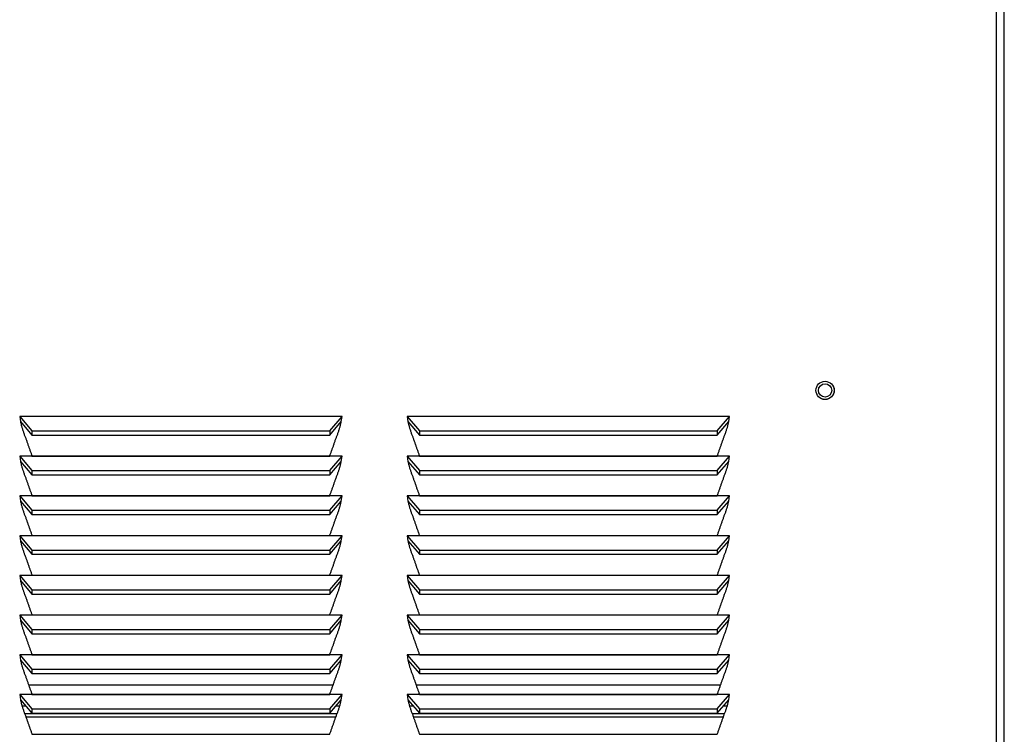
# Model space of a CAD drawing. Extents: x 2.4 to 100.8, y 1.9 to 63.9.
# Tile 5 of 9: x 9.2 to 19.4, y 12.6 to 19.9. Entities that reach past the tile are written whole.
import ezdxf

# ---------------------------------------------------------------- set-up
doc = ezdxf.new("R2010")
doc.units = 0
doc.layers.add('BODY', color=3, linetype='CONTINUOUS')

msp = doc.modelspace()

# ---------------------------------------------------------------- linework, layer by layer
at = {"layer": 'BODY', "linetype": 'CONTINUOUS'}
for p, q in [((19.365, 5.504), (19.365, 34.376)), ((19.286, 5.534), (19.286, 34.346)), ((9.201, 15.846), (9.328, 15.698)), ((12.529, 15.846), (9.201, 15.846)), ((9.201, 15.846), (9.209, 15.793)), ((9.209, 15.793), (9.328, 15.654)), ((12.402, 15.698), (12.529, 15.846)), ((12.402, 15.654), (12.521, 15.793)), ((12.521, 15.793), (12.529, 15.846)), ((13.201, 15.846), (13.209, 15.793)), ((13.201, 15.846), (13.328, 15.698)), ((16.529, 15.846), (13.201, 15.846)), ((13.209, 15.793), (13.328, 15.654)), ((16.402, 15.698), (16.529, 15.846)), ((16.402, 15.654), (16.521, 15.793)), ((16.521, 15.793), (16.529, 15.846)), ((9.328, 15.698), (12.402, 15.698)), ((9.328, 15.698), (9.328, 15.654)), ((9.328, 15.654), (12.402, 15.654)), ((12.402, 15.698), (12.402, 15.654)), ((13.328, 15.698), (16.402, 15.698)), ((13.328, 15.698), (13.328, 15.654)), ((13.328, 15.654), (16.402, 15.654)), ((16.402, 15.698), (16.402, 15.654)), ((9.201, 15.436), (9.209, 15.383)), ((9.201, 15.436), (9.328, 15.288)), ((12.529, 15.436), (9.201, 15.436)), ((9.209, 15.383), (9.328, 15.244)), ((9.328, 15.438), (12.402, 15.438)), ((12.402, 15.288), (12.529, 15.436)), ((12.402, 15.244), (12.521, 15.383)), ((12.521, 15.383), (12.529, 15.436)), ((13.201, 15.436), (13.209, 15.383)), ((13.201, 15.436), (13.328, 15.288)), ((16.529, 15.436), (13.201, 15.436)), ((13.209, 15.383), (13.328, 15.244)), ((13.328, 15.438), (16.402, 15.438)), ((16.402, 15.288), (16.529, 15.436)), ((16.402, 15.244), (16.521, 15.383)), ((16.521, 15.383), (16.529, 15.436)), ((9.328, 15.288), (9.328, 15.244)), ((9.328, 15.288), (12.402, 15.288)), ((12.402, 15.288), (12.402, 15.244)), ((13.328, 15.288), (16.402, 15.288)), ((13.328, 15.288), (13.328, 15.244)), ((16.402, 15.288), (16.402, 15.244)), ((9.328, 15.244), (12.402, 15.244)), ((13.328, 15.244), (16.402, 15.244)), ((9.201, 15.026), (9.209, 14.973)), ((9.201, 15.026), (9.328, 14.878)), ((12.529, 15.026), (9.201, 15.026)), ((9.209, 14.973), (9.328, 14.834)), ((9.328, 15.028), (12.402, 15.028)), ((12.402, 14.878), (12.529, 15.026)), ((12.402, 14.834), (12.521, 14.973)), ((12.521, 14.973), (12.529, 15.026)), ((13.201, 15.026), (13.328, 14.878)), ((16.529, 15.026), (13.201, 15.026)), ((13.201, 15.026), (13.209, 14.973)), ((13.209, 14.973), (13.328, 14.834)), ((13.328, 15.028), (16.402, 15.028)), ((16.402, 14.878), (16.529, 15.026)), ((16.402, 14.834), (16.521, 14.973)), ((16.521, 14.973), (16.529, 15.026)), ((9.328, 14.878), (9.328, 14.834)), ((9.328, 14.878), (12.402, 14.878)), ((12.402, 14.878), (12.402, 14.834)), ((13.328, 14.878), (16.402, 14.878)), ((13.328, 14.878), (13.328, 14.834)), ((16.402, 14.878), (16.402, 14.834)), ((9.328, 14.834), (12.402, 14.834)), ((13.328, 14.834), (16.402, 14.834)), ((9.201, 14.616), (9.209, 14.563)), ((9.201, 14.616), (9.328, 14.468)), ((12.529, 14.616), (9.201, 14.616)), ((9.209, 14.563), (9.328, 14.424)), ((9.328, 14.618), (12.402, 14.618)), ((12.402, 14.468), (12.529, 14.616)), ((12.402, 14.424), (12.521, 14.563)), ((12.521, 14.563), (12.529, 14.616)), ((13.201, 14.616), (13.328, 14.468)), ((16.529, 14.616), (13.201, 14.616)), ((13.201, 14.616), (13.209, 14.563)), ((13.209, 14.563), (13.328, 14.424)), ((13.328, 14.618), (16.402, 14.618)), ((16.402, 14.468), (16.529, 14.616)), ((16.402, 14.424), (16.521, 14.563)), ((16.521, 14.563), (16.529, 14.616)), ((9.328, 14.468), (12.402, 14.468)), ((9.328, 14.468), (9.328, 14.424)), ((12.402, 14.468), (12.402, 14.424)), ((13.328, 14.468), (16.402, 14.468)), ((13.328, 14.468), (13.328, 14.424)), ((16.402, 14.468), (16.402, 14.424)), ((9.328, 14.424), (12.402, 14.424)), ((13.328, 14.424), (16.402, 14.424)), ((9.201, 14.206), (9.328, 14.058)), ((12.529, 14.206), (9.201, 14.206)), ((9.201, 14.206), (9.209, 14.153)), ((9.209, 14.153), (9.328, 14.014)), ((9.328, 14.208), (12.402, 14.208)), ((12.402, 14.058), (12.529, 14.206)), ((12.402, 14.014), (12.521, 14.153)), ((12.521, 14.153), (12.529, 14.206)), ((13.201, 14.206), (13.328, 14.058)), ((16.529, 14.206), (13.201, 14.206)), ((13.201, 14.206), (13.209, 14.153)), ((13.209, 14.153), (13.328, 14.014)), ((13.328, 14.208), (16.402, 14.208)), ((16.402, 14.058), (16.529, 14.206)), ((16.402, 14.014), (16.521, 14.153)), ((16.521, 14.153), (16.529, 14.206)), ((9.328, 14.058), (12.402, 14.058)), ((9.328, 14.058), (9.328, 14.014)), ((12.402, 14.058), (12.402, 14.014)), ((13.328, 14.058), (16.402, 14.058)), ((13.328, 14.058), (13.328, 14.014)), ((16.402, 14.058), (16.402, 14.014)), ((9.328, 14.014), (12.402, 14.014)), ((13.328, 14.014), (16.402, 14.014)), ((9.201, 13.796), (9.328, 13.648)), ((12.529, 13.796), (9.201, 13.796)), ((9.201, 13.796), (9.209, 13.743)), ((9.209, 13.743), (9.328, 13.604)), ((9.328, 13.798), (12.402, 13.798)), ((12.402, 13.648), (12.529, 13.796)), ((12.402, 13.604), (12.521, 13.743)), ((12.521, 13.743), (12.529, 13.796)), ((13.201, 13.796), (13.328, 13.648)), ((16.529, 13.796), (13.201, 13.796)), ((13.201, 13.796), (13.209, 13.743)), ((13.209, 13.743), (13.328, 13.604)), ((13.328, 13.798), (16.402, 13.798)), ((16.402, 13.648), (16.529, 13.796)), ((16.402, 13.604), (16.521, 13.743)), ((16.521, 13.743), (16.529, 13.796)), ((9.328, 13.648), (12.402, 13.648)), ((9.328, 13.648), (9.328, 13.604)), ((12.402, 13.648), (12.402, 13.604)), ((13.328, 13.648), (16.402, 13.648)), ((13.328, 13.648), (13.328, 13.604)), ((16.402, 13.648), (16.402, 13.604)), ((9.328, 13.604), (12.402, 13.604)), ((13.328, 13.604), (16.402, 13.604)), ((9.201, 13.386), (9.209, 13.333)), ((9.201, 13.386), (9.328, 13.238)), ((12.529, 13.386), (9.201, 13.386)), ((9.209, 13.333), (9.328, 13.194)), ((9.328, 13.388), (12.402, 13.388)), ((12.402, 13.238), (12.529, 13.386)), ((12.402, 13.194), (12.521, 13.333)), ((12.521, 13.333), (12.529, 13.386)), ((13.201, 13.386), (13.209, 13.333)), ((13.201, 13.386), (13.328, 13.238)), ((16.529, 13.386), (13.201, 13.386)), ((13.209, 13.333), (13.328, 13.194)), ((13.328, 13.388), (16.402, 13.388)), ((16.402, 13.238), (16.529, 13.386)), ((16.402, 13.194), (16.521, 13.333)), ((16.521, 13.333), (16.529, 13.386)), ((9.328, 13.238), (9.328, 13.194)), ((9.328, 13.238), (12.402, 13.238)), ((12.402, 13.238), (12.402, 13.194)), ((13.328, 13.238), (13.328, 13.194)), ((13.328, 13.238), (16.402, 13.238)), ((16.402, 13.238), (16.402, 13.194)), ((9.328, 13.194), (12.402, 13.194)), ((13.328, 13.194), (16.402, 13.194)), ((12.437, 13.075), (9.294, 13.075)), ((16.437, 13.075), (13.294, 13.075)), ((9.201, 12.976), (9.209, 12.923)), ((9.201, 12.976), (9.328, 12.828)), ((12.529, 12.976), (9.201, 12.976)), ((9.209, 12.923), (9.328, 12.784)), ((9.328, 12.978), (12.402, 12.978)), ((12.402, 12.828), (12.529, 12.976)), ((12.402, 12.784), (12.521, 12.923)), ((12.521, 12.923), (12.529, 12.976)), ((13.201, 12.976), (13.209, 12.923)), ((13.201, 12.976), (13.328, 12.828)), ((16.529, 12.976), (13.201, 12.976)), ((13.209, 12.923), (13.328, 12.784)), ((13.328, 12.978), (16.402, 12.978)), ((16.402, 12.828), (16.529, 12.976)), ((16.402, 12.784), (16.521, 12.923)), ((16.521, 12.923), (16.529, 12.976)), ((9.267, 12.856), (9.226, 12.856)), ((9.328, 12.828), (9.328, 12.784)), ((9.328, 12.828), (12.402, 12.828)), ((12.402, 12.828), (12.402, 12.784)), ((12.504, 12.856), (12.464, 12.856)), ((13.267, 12.856), (13.226, 12.856)), ((13.328, 12.828), (13.328, 12.784)), ((13.328, 12.828), (16.402, 12.828)), ((16.402, 12.828), (16.402, 12.784)), ((16.504, 12.856), (16.464, 12.856)), ((12.477, 12.777), (9.254, 12.777)), ((12.465, 12.744), (9.266, 12.744)), ((9.328, 12.784), (12.402, 12.784)), ((16.477, 12.777), (13.254, 12.777)), ((16.465, 12.744), (13.266, 12.744)), ((13.328, 12.784), (16.402, 12.784)), ((9.328, 12.568), (12.402, 12.568)), ((13.328, 12.568), (16.402, 12.568))]:
    msp.add_line(p, q, dxfattribs=at)
for points in [[(9.209, 15.793), (9.211, 15.785), (9.213, 15.777), (9.215, 15.77), (9.216, 15.762), (9.218, 15.755), (9.22, 15.747), (9.222, 15.739), (9.224, 15.732), (9.226, 15.724), (9.229, 15.717), (9.231, 15.71), (9.234, 15.702), (9.236, 15.695), (9.239, 15.687), (9.241, 15.68), (9.244, 15.673), (9.247, 15.665), (9.249, 15.658), (9.252, 15.651), (9.255, 15.644), (9.258, 15.636), (9.26, 15.629), (9.263, 15.622), (9.266, 15.614), (9.268, 15.607), (9.271, 15.6), (9.274, 15.592), (9.276, 15.585), (9.279, 15.578), (9.281, 15.57), (9.284, 15.563), (9.286, 15.555), (9.289, 15.548), (9.292, 15.541), (9.294, 15.533), (9.297, 15.526), (9.299, 15.519), (9.302, 15.511), (9.305, 15.504), (9.307, 15.497), (9.31, 15.489), (9.312, 15.482), (9.315, 15.475), (9.318, 15.467), (9.32, 15.46), (9.323, 15.453), (9.326, 15.445), (9.328, 15.438)], [(12.402, 15.438), (12.404, 15.445), (12.407, 15.453), (12.41, 15.46), (12.412, 15.467), (12.415, 15.475), (12.418, 15.482), (12.42, 15.489), (12.423, 15.497), (12.426, 15.504), (12.428, 15.511), (12.431, 15.519), (12.433, 15.526), (12.436, 15.533), (12.439, 15.541), (12.441, 15.548), (12.444, 15.555), (12.446, 15.563), (12.449, 15.57), (12.451, 15.578), (12.454, 15.585), (12.457, 15.592), (12.459, 15.6), (12.462, 15.607), (12.465, 15.614), (12.467, 15.622), (12.47, 15.629), (12.473, 15.636), (12.475, 15.644), (12.478, 15.651), (12.481, 15.658), (12.484, 15.665), (12.486, 15.673), (12.489, 15.68), (12.492, 15.687), (12.494, 15.695), (12.497, 15.702), (12.499, 15.71), (12.501, 15.717), (12.504, 15.724), (12.506, 15.732), (12.508, 15.739), (12.51, 15.747), (12.512, 15.755), (12.514, 15.762), (12.516, 15.77), (12.517, 15.777), (12.519, 15.785), (12.521, 15.793)], [(13.209, 15.793), (13.211, 15.785), (13.213, 15.777), (13.215, 15.77), (13.216, 15.762), (13.218, 15.755), (13.22, 15.747), (13.222, 15.739), (13.224, 15.732), (13.226, 15.724), (13.229, 15.717), (13.231, 15.71), (13.234, 15.702), (13.236, 15.695), (13.239, 15.687), (13.241, 15.68), (13.244, 15.673), (13.247, 15.665), (13.249, 15.658), (13.252, 15.651), (13.255, 15.644), (13.258, 15.636), (13.26, 15.629), (13.263, 15.622), (13.266, 15.614), (13.268, 15.607), (13.271, 15.6), (13.274, 15.592), (13.276, 15.585), (13.279, 15.578), (13.281, 15.57), (13.284, 15.563), (13.286, 15.555), (13.289, 15.548), (13.292, 15.541), (13.294, 15.533), (13.297, 15.526), (13.299, 15.519), (13.302, 15.511), (13.305, 15.504), (13.307, 15.497), (13.31, 15.489), (13.312, 15.482), (13.315, 15.475), (13.318, 15.467), (13.32, 15.46), (13.323, 15.453), (13.326, 15.445), (13.328, 15.438)], [(16.402, 15.438), (16.404, 15.445), (16.407, 15.453), (16.41, 15.46), (16.412, 15.467), (16.415, 15.475), (16.418, 15.482), (16.42, 15.489), (16.423, 15.497), (16.426, 15.504), (16.428, 15.511), (16.431, 15.519), (16.433, 15.526), (16.436, 15.533), (16.439, 15.541), (16.441, 15.548), (16.444, 15.555), (16.446, 15.563), (16.449, 15.57), (16.451, 15.578), (16.454, 15.585), (16.457, 15.592), (16.459, 15.6), (16.462, 15.607), (16.465, 15.614), (16.467, 15.622), (16.47, 15.629), (16.473, 15.636), (16.475, 15.644), (16.478, 15.651), (16.481, 15.658), (16.484, 15.665), (16.486, 15.673), (16.489, 15.68), (16.492, 15.687), (16.494, 15.695), (16.497, 15.702), (16.499, 15.71), (16.501, 15.717), (16.504, 15.724), (16.506, 15.732), (16.508, 15.739), (16.51, 15.747), (16.512, 15.755), (16.514, 15.762), (16.516, 15.77), (16.517, 15.777), (16.519, 15.785), (16.521, 15.793)], [(9.209, 15.383), (9.211, 15.375), (9.213, 15.367), (9.215, 15.36), (9.216, 15.352), (9.218, 15.345), (9.22, 15.337), (9.222, 15.329), (9.224, 15.322), (9.226, 15.314), (9.229, 15.307), (9.231, 15.3), (9.234, 15.292), (9.236, 15.285), (9.239, 15.277), (9.241, 15.27), (9.244, 15.263), (9.247, 15.255), (9.249, 15.248), (9.252, 15.241), (9.255, 15.234), (9.258, 15.226), (9.26, 15.219), (9.263, 15.212), (9.266, 15.204), (9.268, 15.197), (9.271, 15.19), (9.274, 15.182), (9.276, 15.175), (9.279, 15.168), (9.281, 15.16), (9.284, 15.153), (9.286, 15.145), (9.289, 15.138), (9.292, 15.131), (9.294, 15.123), (9.297, 15.116), (9.299, 15.109), (9.302, 15.101), (9.305, 15.094), (9.307, 15.087), (9.31, 15.079), (9.312, 15.072), (9.315, 15.065), (9.318, 15.057), (9.32, 15.05), (9.323, 15.043), (9.326, 15.035), (9.328, 15.028)], [(12.402, 15.028), (12.404, 15.035), (12.407, 15.043), (12.41, 15.05), (12.412, 15.057), (12.415, 15.065), (12.418, 15.072), (12.42, 15.079), (12.423, 15.087), (12.426, 15.094), (12.428, 15.101), (12.431, 15.109), (12.433, 15.116), (12.436, 15.123), (12.439, 15.131), (12.441, 15.138), (12.444, 15.145), (12.446, 15.153), (12.449, 15.16), (12.451, 15.168), (12.454, 15.175), (12.457, 15.182), (12.459, 15.19), (12.462, 15.197), (12.465, 15.204), (12.467, 15.212), (12.47, 15.219), (12.473, 15.226), (12.475, 15.234), (12.478, 15.241), (12.481, 15.248), (12.484, 15.255), (12.486, 15.263), (12.489, 15.27), (12.492, 15.277), (12.494, 15.285), (12.497, 15.292), (12.499, 15.3), (12.501, 15.307), (12.504, 15.314), (12.506, 15.322), (12.508, 15.329), (12.51, 15.337), (12.512, 15.345), (12.514, 15.352), (12.516, 15.36), (12.517, 15.367), (12.519, 15.375), (12.521, 15.383)], [(13.209, 15.383), (13.211, 15.375), (13.213, 15.367), (13.215, 15.36), (13.216, 15.352), (13.218, 15.345), (13.22, 15.337), (13.222, 15.329), (13.224, 15.322), (13.226, 15.314), (13.229, 15.307), (13.231, 15.3), (13.234, 15.292), (13.236, 15.285), (13.239, 15.277), (13.241, 15.27), (13.244, 15.263), (13.247, 15.255), (13.249, 15.248), (13.252, 15.241), (13.255, 15.234), (13.258, 15.226), (13.26, 15.219), (13.263, 15.212), (13.266, 15.204), (13.268, 15.197), (13.271, 15.19), (13.274, 15.182), (13.276, 15.175), (13.279, 15.168), (13.281, 15.16), (13.284, 15.153), (13.286, 15.145), (13.289, 15.138), (13.292, 15.131), (13.294, 15.123), (13.297, 15.116), (13.299, 15.109), (13.302, 15.101), (13.305, 15.094), (13.307, 15.087), (13.31, 15.079), (13.312, 15.072), (13.315, 15.065), (13.318, 15.057), (13.32, 15.05), (13.323, 15.043), (13.326, 15.035), (13.328, 15.028)], [(16.402, 15.028), (16.404, 15.035), (16.407, 15.043), (16.41, 15.05), (16.412, 15.057), (16.415, 15.065), (16.418, 15.072), (16.42, 15.079), (16.423, 15.087), (16.426, 15.094), (16.428, 15.101), (16.431, 15.109), (16.433, 15.116), (16.436, 15.123), (16.439, 15.131), (16.441, 15.138), (16.444, 15.145), (16.446, 15.153), (16.449, 15.16), (16.451, 15.168), (16.454, 15.175), (16.457, 15.182), (16.459, 15.19), (16.462, 15.197), (16.465, 15.204), (16.467, 15.212), (16.47, 15.219), (16.473, 15.226), (16.475, 15.234), (16.478, 15.241), (16.481, 15.248), (16.484, 15.255), (16.486, 15.263), (16.489, 15.27), (16.492, 15.277), (16.494, 15.285), (16.497, 15.292), (16.499, 15.3), (16.501, 15.307), (16.504, 15.314), (16.506, 15.322), (16.508, 15.329), (16.51, 15.337), (16.512, 15.345), (16.514, 15.352), (16.516, 15.36), (16.517, 15.367), (16.519, 15.375), (16.521, 15.383)], [(9.209, 14.973), (9.211, 14.965), (9.213, 14.957), (9.215, 14.95), (9.216, 14.942), (9.218, 14.935), (9.22, 14.927), (9.222, 14.919), (9.224, 14.912), (9.226, 14.904), (9.229, 14.897), (9.231, 14.89), (9.234, 14.882), (9.236, 14.875), (9.239, 14.867), (9.241, 14.86), (9.244, 14.853), (9.247, 14.845), (9.249, 14.838), (9.252, 14.831), (9.255, 14.824), (9.258, 14.816), (9.26, 14.809), (9.263, 14.802), (9.266, 14.794), (9.268, 14.787), (9.271, 14.78), (9.274, 14.772), (9.276, 14.765), (9.279, 14.758), (9.281, 14.75), (9.284, 14.743), (9.286, 14.735), (9.289, 14.728), (9.292, 14.721), (9.294, 14.713), (9.297, 14.706), (9.299, 14.699), (9.302, 14.691), (9.305, 14.684), (9.307, 14.677), (9.31, 14.669), (9.312, 14.662), (9.315, 14.655), (9.318, 14.647), (9.32, 14.64), (9.323, 14.633), (9.326, 14.625), (9.328, 14.618)], [(12.402, 14.618), (12.404, 14.625), (12.407, 14.633), (12.41, 14.64), (12.412, 14.647), (12.415, 14.655), (12.418, 14.662), (12.42, 14.669), (12.423, 14.677), (12.426, 14.684), (12.428, 14.691), (12.431, 14.699), (12.433, 14.706), (12.436, 14.713), (12.439, 14.721), (12.441, 14.728), (12.444, 14.735), (12.446, 14.743), (12.449, 14.75), (12.451, 14.758), (12.454, 14.765), (12.457, 14.772), (12.459, 14.78), (12.462, 14.787), (12.465, 14.794), (12.467, 14.802), (12.47, 14.809), (12.473, 14.816), (12.475, 14.824), (12.478, 14.831), (12.481, 14.838), (12.484, 14.845), (12.486, 14.853), (12.489, 14.86), (12.492, 14.867), (12.494, 14.875), (12.497, 14.882), (12.499, 14.89), (12.501, 14.897), (12.504, 14.904), (12.506, 14.912), (12.508, 14.919), (12.51, 14.927), (12.512, 14.935), (12.514, 14.942), (12.516, 14.95), (12.517, 14.957), (12.519, 14.965), (12.521, 14.973)], [(13.209, 14.973), (13.211, 14.965), (13.213, 14.957), (13.215, 14.95), (13.216, 14.942), (13.218, 14.935), (13.22, 14.927), (13.222, 14.919), (13.224, 14.912), (13.226, 14.904), (13.229, 14.897), (13.231, 14.89), (13.234, 14.882), (13.236, 14.875), (13.239, 14.867), (13.241, 14.86), (13.244, 14.853), (13.247, 14.845), (13.249, 14.838), (13.252, 14.831), (13.255, 14.824), (13.258, 14.816), (13.26, 14.809), (13.263, 14.802), (13.266, 14.794), (13.268, 14.787), (13.271, 14.78), (13.274, 14.772), (13.276, 14.765), (13.279, 14.758), (13.281, 14.75), (13.284, 14.743), (13.286, 14.735), (13.289, 14.728), (13.292, 14.721), (13.294, 14.713), (13.297, 14.706), (13.299, 14.699), (13.302, 14.691), (13.305, 14.684), (13.307, 14.677), (13.31, 14.669), (13.312, 14.662), (13.315, 14.655), (13.318, 14.647), (13.32, 14.64), (13.323, 14.633), (13.326, 14.625), (13.328, 14.618)], [(16.402, 14.618), (16.404, 14.625), (16.407, 14.633), (16.41, 14.64), (16.412, 14.647), (16.415, 14.655), (16.418, 14.662), (16.42, 14.669), (16.423, 14.677), (16.426, 14.684), (16.428, 14.691), (16.431, 14.699), (16.433, 14.706), (16.436, 14.713), (16.439, 14.721), (16.441, 14.728), (16.444, 14.735), (16.446, 14.743), (16.449, 14.75), (16.451, 14.758), (16.454, 14.765), (16.457, 14.772), (16.459, 14.78), (16.462, 14.787), (16.465, 14.794), (16.467, 14.802), (16.47, 14.809), (16.473, 14.816), (16.475, 14.824), (16.478, 14.831), (16.481, 14.838), (16.484, 14.845), (16.486, 14.853), (16.489, 14.86), (16.492, 14.867), (16.494, 14.875), (16.497, 14.882), (16.499, 14.89), (16.501, 14.897), (16.504, 14.904), (16.506, 14.912), (16.508, 14.919), (16.51, 14.927), (16.512, 14.935), (16.514, 14.942), (16.516, 14.95), (16.517, 14.957), (16.519, 14.965), (16.521, 14.973)], [(9.209, 14.563), (9.211, 14.555), (9.213, 14.547), (9.215, 14.54), (9.216, 14.532), (9.218, 14.525), (9.22, 14.517), (9.222, 14.509), (9.224, 14.502), (9.226, 14.494), (9.229, 14.487), (9.231, 14.48), (9.234, 14.472), (9.236, 14.465), (9.239, 14.457), (9.241, 14.45), (9.244, 14.443), (9.247, 14.435), (9.249, 14.428), (9.252, 14.421), (9.255, 14.414), (9.258, 14.406), (9.26, 14.399), (9.263, 14.392), (9.266, 14.384), (9.268, 14.377), (9.271, 14.37), (9.274, 14.362), (9.276, 14.355), (9.279, 14.348), (9.281, 14.34), (9.284, 14.333), (9.286, 14.325), (9.289, 14.318), (9.292, 14.311), (9.294, 14.303), (9.297, 14.296), (9.299, 14.289), (9.302, 14.281), (9.305, 14.274), (9.307, 14.267), (9.31, 14.259), (9.312, 14.252), (9.315, 14.245), (9.318, 14.237), (9.32, 14.23), (9.323, 14.223), (9.326, 14.215), (9.328, 14.208)], [(12.402, 14.208), (12.404, 14.215), (12.407, 14.223), (12.41, 14.23), (12.412, 14.237), (12.415, 14.245), (12.418, 14.252), (12.42, 14.259), (12.423, 14.267), (12.426, 14.274), (12.428, 14.281), (12.431, 14.289), (12.433, 14.296), (12.436, 14.303), (12.439, 14.311), (12.441, 14.318), (12.444, 14.325), (12.446, 14.333), (12.449, 14.34), (12.451, 14.348), (12.454, 14.355), (12.457, 14.362), (12.459, 14.37), (12.462, 14.377), (12.465, 14.384), (12.467, 14.392), (12.47, 14.399), (12.473, 14.406), (12.475, 14.414), (12.478, 14.421), (12.481, 14.428), (12.484, 14.435), (12.486, 14.443), (12.489, 14.45), (12.492, 14.457), (12.494, 14.465), (12.497, 14.472), (12.499, 14.48), (12.501, 14.487), (12.504, 14.494), (12.506, 14.502), (12.508, 14.509), (12.51, 14.517), (12.512, 14.525), (12.514, 14.532), (12.516, 14.54), (12.517, 14.547), (12.519, 14.555), (12.521, 14.563)], [(13.209, 14.563), (13.211, 14.555), (13.213, 14.547), (13.215, 14.54), (13.216, 14.532), (13.218, 14.525), (13.22, 14.517), (13.222, 14.509), (13.224, 14.502), (13.226, 14.494), (13.229, 14.487), (13.231, 14.48), (13.234, 14.472), (13.236, 14.465), (13.239, 14.457), (13.241, 14.45), (13.244, 14.443), (13.247, 14.435), (13.249, 14.428), (13.252, 14.421), (13.255, 14.414), (13.258, 14.406), (13.26, 14.399), (13.263, 14.392), (13.266, 14.384), (13.268, 14.377), (13.271, 14.37), (13.274, 14.362), (13.276, 14.355), (13.279, 14.348), (13.281, 14.34), (13.284, 14.333), (13.286, 14.325), (13.289, 14.318), (13.292, 14.311), (13.294, 14.303), (13.297, 14.296), (13.299, 14.289), (13.302, 14.281), (13.305, 14.274), (13.307, 14.267), (13.31, 14.259), (13.312, 14.252), (13.315, 14.245), (13.318, 14.237), (13.32, 14.23), (13.323, 14.223), (13.326, 14.215), (13.328, 14.208)], [(16.402, 14.208), (16.404, 14.215), (16.407, 14.223), (16.41, 14.23), (16.412, 14.237), (16.415, 14.245), (16.418, 14.252), (16.42, 14.259), (16.423, 14.267), (16.426, 14.274), (16.428, 14.281), (16.431, 14.289), (16.433, 14.296), (16.436, 14.303), (16.439, 14.311), (16.441, 14.318), (16.444, 14.325), (16.446, 14.333), (16.449, 14.34), (16.451, 14.348), (16.454, 14.355), (16.457, 14.362), (16.459, 14.37), (16.462, 14.377), (16.465, 14.384), (16.467, 14.392), (16.47, 14.399), (16.473, 14.406), (16.475, 14.414), (16.478, 14.421), (16.481, 14.428), (16.484, 14.435), (16.486, 14.443), (16.489, 14.45), (16.492, 14.457), (16.494, 14.465), (16.497, 14.472), (16.499, 14.48), (16.501, 14.487), (16.504, 14.494), (16.506, 14.502), (16.508, 14.509), (16.51, 14.517), (16.512, 14.525), (16.514, 14.532), (16.516, 14.54), (16.517, 14.547), (16.519, 14.555), (16.521, 14.563)], [(9.209, 14.153), (9.211, 14.145), (9.213, 14.137), (9.215, 14.13), (9.216, 14.122), (9.218, 14.115), (9.22, 14.107), (9.222, 14.099), (9.224, 14.092), (9.226, 14.084), (9.229, 14.077), (9.231, 14.07), (9.234, 14.062), (9.236, 14.055), (9.239, 14.047), (9.241, 14.04), (9.244, 14.033), (9.247, 14.025), (9.249, 14.018), (9.252, 14.011), (9.255, 14.004), (9.258, 13.996), (9.26, 13.989), (9.263, 13.982), (9.266, 13.974), (9.268, 13.967), (9.271, 13.96), (9.274, 13.952), (9.276, 13.945), (9.279, 13.938), (9.281, 13.93), (9.284, 13.923), (9.286, 13.915), (9.289, 13.908), (9.292, 13.901), (9.294, 13.893), (9.297, 13.886), (9.299, 13.879), (9.302, 13.871), (9.305, 13.864), (9.307, 13.857), (9.31, 13.849), (9.312, 13.842), (9.315, 13.835), (9.318, 13.827), (9.32, 13.82), (9.323, 13.813), (9.326, 13.805), (9.328, 13.798)], [(12.402, 13.798), (12.404, 13.805), (12.407, 13.813), (12.41, 13.82), (12.412, 13.827), (12.415, 13.835), (12.418, 13.842), (12.42, 13.849), (12.423, 13.857), (12.426, 13.864), (12.428, 13.871), (12.431, 13.879), (12.433, 13.886), (12.436, 13.893), (12.439, 13.901), (12.441, 13.908), (12.444, 13.915), (12.446, 13.923), (12.449, 13.93), (12.451, 13.938), (12.454, 13.945), (12.457, 13.952), (12.459, 13.96), (12.462, 13.967), (12.465, 13.974), (12.467, 13.982), (12.47, 13.989), (12.473, 13.996), (12.475, 14.004), (12.478, 14.011), (12.481, 14.018), (12.484, 14.025), (12.486, 14.033), (12.489, 14.04), (12.492, 14.047), (12.494, 14.055), (12.497, 14.062), (12.499, 14.07), (12.501, 14.077), (12.504, 14.084), (12.506, 14.092), (12.508, 14.099), (12.51, 14.107), (12.512, 14.115), (12.514, 14.122), (12.516, 14.13), (12.517, 14.137), (12.519, 14.145), (12.521, 14.153)], [(13.209, 14.153), (13.211, 14.145), (13.213, 14.137), (13.215, 14.13), (13.216, 14.122), (13.218, 14.115), (13.22, 14.107), (13.222, 14.099), (13.224, 14.092), (13.226, 14.084), (13.229, 14.077), (13.231, 14.07), (13.234, 14.062), (13.236, 14.055), (13.239, 14.047), (13.241, 14.04), (13.244, 14.033), (13.247, 14.025), (13.249, 14.018), (13.252, 14.011), (13.255, 14.004), (13.258, 13.996), (13.26, 13.989), (13.263, 13.982), (13.266, 13.974), (13.268, 13.967), (13.271, 13.96), (13.274, 13.952), (13.276, 13.945), (13.279, 13.938), (13.281, 13.93), (13.284, 13.923), (13.286, 13.915), (13.289, 13.908), (13.292, 13.901), (13.294, 13.893), (13.297, 13.886), (13.299, 13.879), (13.302, 13.871), (13.305, 13.864), (13.307, 13.857), (13.31, 13.849), (13.312, 13.842), (13.315, 13.835), (13.318, 13.827), (13.32, 13.82), (13.323, 13.813), (13.326, 13.805), (13.328, 13.798)], [(16.402, 13.798), (16.404, 13.805), (16.407, 13.813), (16.41, 13.82), (16.412, 13.827), (16.415, 13.835), (16.418, 13.842), (16.42, 13.849), (16.423, 13.857), (16.426, 13.864), (16.428, 13.871), (16.431, 13.879), (16.433, 13.886), (16.436, 13.893), (16.439, 13.901), (16.441, 13.908), (16.444, 13.915), (16.446, 13.923), (16.449, 13.93), (16.451, 13.938), (16.454, 13.945), (16.457, 13.952), (16.459, 13.96), (16.462, 13.967), (16.465, 13.974), (16.467, 13.982), (16.47, 13.989), (16.473, 13.996), (16.475, 14.004), (16.478, 14.011), (16.481, 14.018), (16.484, 14.025), (16.486, 14.033), (16.489, 14.04), (16.492, 14.047), (16.494, 14.055), (16.497, 14.062), (16.499, 14.07), (16.501, 14.077), (16.504, 14.084), (16.506, 14.092), (16.508, 14.099), (16.51, 14.107), (16.512, 14.115), (16.514, 14.122), (16.516, 14.13), (16.517, 14.137), (16.519, 14.145), (16.521, 14.153)], [(9.209, 13.743), (9.211, 13.735), (9.213, 13.727), (9.215, 13.72), (9.216, 13.712), (9.218, 13.705), (9.22, 13.697), (9.222, 13.689), (9.224, 13.682), (9.226, 13.674), (9.229, 13.667), (9.231, 13.66), (9.234, 13.652), (9.236, 13.645), (9.239, 13.637), (9.241, 13.63), (9.244, 13.623), (9.247, 13.615), (9.249, 13.608), (9.252, 13.601), (9.255, 13.594), (9.258, 13.586), (9.26, 13.579), (9.263, 13.572), (9.266, 13.564), (9.268, 13.557), (9.271, 13.55), (9.274, 13.542), (9.276, 13.535), (9.279, 13.528), (9.281, 13.52), (9.284, 13.513), (9.286, 13.505), (9.289, 13.498), (9.292, 13.491), (9.294, 13.483), (9.297, 13.476), (9.299, 13.469), (9.302, 13.461), (9.305, 13.454), (9.307, 13.447), (9.31, 13.439), (9.312, 13.432), (9.315, 13.425), (9.318, 13.417), (9.32, 13.41), (9.323, 13.403), (9.326, 13.395), (9.328, 13.388)], [(12.402, 13.388), (12.404, 13.395), (12.407, 13.403), (12.41, 13.41), (12.412, 13.417), (12.415, 13.425), (12.418, 13.432), (12.42, 13.439), (12.423, 13.447), (12.426, 13.454), (12.428, 13.461), (12.431, 13.469), (12.433, 13.476), (12.436, 13.483), (12.439, 13.491), (12.441, 13.498), (12.444, 13.505), (12.446, 13.513), (12.449, 13.52), (12.451, 13.528), (12.454, 13.535), (12.457, 13.542), (12.459, 13.55), (12.462, 13.557), (12.465, 13.564), (12.467, 13.572), (12.47, 13.579), (12.473, 13.586), (12.475, 13.594), (12.478, 13.601), (12.481, 13.608), (12.484, 13.615), (12.486, 13.623), (12.489, 13.63), (12.492, 13.637), (12.494, 13.645), (12.497, 13.652), (12.499, 13.66), (12.501, 13.667), (12.504, 13.674), (12.506, 13.682), (12.508, 13.689), (12.51, 13.697), (12.512, 13.705), (12.514, 13.712), (12.516, 13.72), (12.517, 13.727), (12.519, 13.735), (12.521, 13.743)], [(13.209, 13.743), (13.211, 13.735), (13.213, 13.727), (13.215, 13.72), (13.216, 13.712), (13.218, 13.705), (13.22, 13.697), (13.222, 13.689), (13.224, 13.682), (13.226, 13.674), (13.229, 13.667), (13.231, 13.66), (13.234, 13.652), (13.236, 13.645), (13.239, 13.637), (13.241, 13.63), (13.244, 13.623), (13.247, 13.615), (13.249, 13.608), (13.252, 13.601), (13.255, 13.594), (13.258, 13.586), (13.26, 13.579), (13.263, 13.572), (13.266, 13.564), (13.268, 13.557), (13.271, 13.55), (13.274, 13.542), (13.276, 13.535), (13.279, 13.528), (13.281, 13.52), (13.284, 13.513), (13.286, 13.505), (13.289, 13.498), (13.292, 13.491), (13.294, 13.483), (13.297, 13.476), (13.299, 13.469), (13.302, 13.461), (13.305, 13.454), (13.307, 13.447), (13.31, 13.439), (13.312, 13.432), (13.315, 13.425), (13.318, 13.417), (13.32, 13.41), (13.323, 13.403), (13.326, 13.395), (13.328, 13.388)], [(16.402, 13.388), (16.404, 13.395), (16.407, 13.403), (16.41, 13.41), (16.412, 13.417), (16.415, 13.425), (16.418, 13.432), (16.42, 13.439), (16.423, 13.447), (16.426, 13.454), (16.428, 13.461), (16.431, 13.469), (16.433, 13.476), (16.436, 13.483), (16.439, 13.491), (16.441, 13.498), (16.444, 13.505), (16.446, 13.513), (16.449, 13.52), (16.451, 13.528), (16.454, 13.535), (16.457, 13.542), (16.459, 13.55), (16.462, 13.557), (16.465, 13.564), (16.467, 13.572), (16.47, 13.579), (16.473, 13.586), (16.475, 13.594), (16.478, 13.601), (16.481, 13.608), (16.484, 13.615), (16.486, 13.623), (16.489, 13.63), (16.492, 13.637), (16.494, 13.645), (16.497, 13.652), (16.499, 13.66), (16.501, 13.667), (16.504, 13.674), (16.506, 13.682), (16.508, 13.689), (16.51, 13.697), (16.512, 13.705), (16.514, 13.712), (16.516, 13.72), (16.517, 13.727), (16.519, 13.735), (16.521, 13.743)], [(9.209, 13.333), (9.211, 13.325), (9.213, 13.317), (9.215, 13.31), (9.216, 13.302), (9.218, 13.295), (9.22, 13.287), (9.222, 13.279), (9.224, 13.272), (9.226, 13.264), (9.229, 13.257), (9.231, 13.25), (9.234, 13.242), (9.236, 13.235), (9.239, 13.227), (9.241, 13.22), (9.244, 13.213), (9.247, 13.205), (9.249, 13.198), (9.252, 13.191), (9.255, 13.184), (9.258, 13.176), (9.26, 13.169), (9.263, 13.162), (9.266, 13.154), (9.268, 13.147), (9.271, 13.14), (9.274, 13.132), (9.276, 13.125), (9.279, 13.118), (9.281, 13.11), (9.284, 13.103), (9.286, 13.095), (9.289, 13.088), (9.292, 13.081), (9.294, 13.073), (9.297, 13.066), (9.299, 13.059), (9.302, 13.051), (9.305, 13.044), (9.307, 13.037), (9.31, 13.029), (9.312, 13.022), (9.315, 13.015), (9.318, 13.007), (9.32, 13), (9.323, 12.993), (9.326, 12.985), (9.328, 12.978)], [(12.402, 12.978), (12.404, 12.985), (12.407, 12.993), (12.41, 13), (12.412, 13.007), (12.415, 13.015), (12.418, 13.022), (12.42, 13.029), (12.423, 13.037), (12.426, 13.044), (12.428, 13.051), (12.431, 13.059), (12.433, 13.066), (12.436, 13.073), (12.439, 13.081), (12.441, 13.088), (12.444, 13.095), (12.446, 13.103), (12.449, 13.11), (12.451, 13.118), (12.454, 13.125), (12.457, 13.132), (12.459, 13.14), (12.462, 13.147), (12.465, 13.154), (12.467, 13.162), (12.47, 13.169), (12.473, 13.176), (12.475, 13.184), (12.478, 13.191), (12.481, 13.198), (12.484, 13.205), (12.486, 13.213), (12.489, 13.22), (12.492, 13.227), (12.494, 13.235), (12.497, 13.242), (12.499, 13.25), (12.501, 13.257), (12.504, 13.264), (12.506, 13.272), (12.508, 13.279), (12.51, 13.287), (12.512, 13.295), (12.514, 13.302), (12.516, 13.31), (12.517, 13.317), (12.519, 13.325), (12.521, 13.333)], [(13.209, 13.333), (13.211, 13.325), (13.213, 13.317), (13.215, 13.31), (13.216, 13.302), (13.218, 13.295), (13.22, 13.287), (13.222, 13.279), (13.224, 13.272), (13.226, 13.264), (13.229, 13.257), (13.231, 13.25), (13.234, 13.242), (13.236, 13.235), (13.239, 13.227), (13.241, 13.22), (13.244, 13.213), (13.247, 13.205), (13.249, 13.198), (13.252, 13.191), (13.255, 13.184), (13.258, 13.176), (13.26, 13.169), (13.263, 13.162), (13.266, 13.154), (13.268, 13.147), (13.271, 13.14), (13.274, 13.132), (13.276, 13.125), (13.279, 13.118), (13.281, 13.11), (13.284, 13.103), (13.286, 13.095), (13.289, 13.088), (13.292, 13.081), (13.294, 13.073), (13.297, 13.066), (13.299, 13.059), (13.302, 13.051), (13.305, 13.044), (13.307, 13.037), (13.31, 13.029), (13.312, 13.022), (13.315, 13.015), (13.318, 13.007), (13.32, 13), (13.323, 12.993), (13.326, 12.985), (13.328, 12.978)], [(16.402, 12.978), (16.404, 12.985), (16.407, 12.993), (16.41, 13), (16.412, 13.007), (16.415, 13.015), (16.418, 13.022), (16.42, 13.029), (16.423, 13.037), (16.426, 13.044), (16.428, 13.051), (16.431, 13.059), (16.433, 13.066), (16.436, 13.073), (16.439, 13.081), (16.441, 13.088), (16.444, 13.095), (16.446, 13.103), (16.449, 13.11), (16.451, 13.118), (16.454, 13.125), (16.457, 13.132), (16.459, 13.14), (16.462, 13.147), (16.465, 13.154), (16.467, 13.162), (16.47, 13.169), (16.473, 13.176), (16.475, 13.184), (16.478, 13.191), (16.481, 13.198), (16.484, 13.205), (16.486, 13.213), (16.489, 13.22), (16.492, 13.227), (16.494, 13.235), (16.497, 13.242), (16.499, 13.25), (16.501, 13.257), (16.504, 13.264), (16.506, 13.272), (16.508, 13.279), (16.51, 13.287), (16.512, 13.295), (16.514, 13.302), (16.516, 13.31), (16.517, 13.317), (16.519, 13.325), (16.521, 13.333)], [(9.209, 12.923), (9.211, 12.915), (9.213, 12.907), (9.215, 12.9), (9.216, 12.892), (9.218, 12.885), (9.22, 12.877), (9.222, 12.869), (9.224, 12.862), (9.226, 12.854), (9.229, 12.847), (9.231, 12.84), (9.234, 12.832), (9.236, 12.825), (9.239, 12.817), (9.241, 12.81), (9.244, 12.803), (9.247, 12.795), (9.249, 12.788), (9.252, 12.781), (9.255, 12.774), (9.258, 12.766), (9.26, 12.759), (9.263, 12.752), (9.266, 12.744), (9.268, 12.737), (9.271, 12.73), (9.274, 12.722), (9.276, 12.715), (9.279, 12.708), (9.281, 12.7), (9.284, 12.693), (9.286, 12.685), (9.289, 12.678), (9.292, 12.671), (9.294, 12.663), (9.297, 12.656), (9.299, 12.649), (9.302, 12.641), (9.305, 12.634), (9.307, 12.627), (9.31, 12.619), (9.312, 12.612), (9.315, 12.605), (9.318, 12.597), (9.32, 12.59), (9.323, 12.583), (9.326, 12.575), (9.328, 12.568)], [(12.402, 12.568), (12.404, 12.575), (12.407, 12.583), (12.41, 12.59), (12.412, 12.597), (12.415, 12.605), (12.418, 12.612), (12.42, 12.619), (12.423, 12.627), (12.426, 12.634), (12.428, 12.641), (12.431, 12.649), (12.433, 12.656), (12.436, 12.663), (12.439, 12.671), (12.441, 12.678), (12.444, 12.685), (12.446, 12.693), (12.449, 12.7), (12.451, 12.708), (12.454, 12.715), (12.457, 12.722), (12.459, 12.73), (12.462, 12.737), (12.465, 12.744), (12.467, 12.752), (12.47, 12.759), (12.473, 12.766), (12.475, 12.774), (12.478, 12.781), (12.481, 12.788), (12.484, 12.795), (12.486, 12.803), (12.489, 12.81), (12.492, 12.817), (12.494, 12.825), (12.497, 12.832), (12.499, 12.84), (12.501, 12.847), (12.504, 12.854), (12.506, 12.862), (12.508, 12.869), (12.51, 12.877), (12.512, 12.885), (12.514, 12.892), (12.516, 12.9), (12.517, 12.907), (12.519, 12.915), (12.521, 12.923)], [(13.209, 12.923), (13.211, 12.915), (13.213, 12.907), (13.215, 12.9), (13.216, 12.892), (13.218, 12.885), (13.22, 12.877), (13.222, 12.869), (13.224, 12.862), (13.226, 12.854), (13.229, 12.847), (13.231, 12.84), (13.234, 12.832), (13.236, 12.825), (13.239, 12.817), (13.241, 12.81), (13.244, 12.803), (13.247, 12.795), (13.249, 12.788), (13.252, 12.781), (13.255, 12.774), (13.258, 12.766), (13.26, 12.759), (13.263, 12.752), (13.266, 12.744), (13.268, 12.737), (13.271, 12.73), (13.274, 12.722), (13.276, 12.715), (13.279, 12.708), (13.281, 12.7), (13.284, 12.693), (13.286, 12.685), (13.289, 12.678), (13.292, 12.671), (13.294, 12.663), (13.297, 12.656), (13.299, 12.649), (13.302, 12.641), (13.305, 12.634), (13.307, 12.627), (13.31, 12.619), (13.312, 12.612), (13.315, 12.605), (13.318, 12.597), (13.32, 12.59), (13.323, 12.583), (13.326, 12.575), (13.328, 12.568)], [(16.402, 12.568), (16.404, 12.575), (16.407, 12.583), (16.41, 12.59), (16.412, 12.597), (16.415, 12.605), (16.418, 12.612), (16.42, 12.619), (16.423, 12.627), (16.426, 12.634), (16.428, 12.641), (16.431, 12.649), (16.433, 12.656), (16.436, 12.663), (16.439, 12.671), (16.441, 12.678), (16.444, 12.685), (16.446, 12.693), (16.449, 12.7), (16.451, 12.708), (16.454, 12.715), (16.457, 12.722), (16.459, 12.73), (16.462, 12.737), (16.465, 12.744), (16.467, 12.752), (16.47, 12.759), (16.473, 12.766), (16.475, 12.774), (16.478, 12.781), (16.481, 12.788), (16.484, 12.795), (16.486, 12.803), (16.489, 12.81), (16.492, 12.817), (16.494, 12.825), (16.497, 12.832), (16.499, 12.84), (16.501, 12.847), (16.504, 12.854), (16.506, 12.862), (16.508, 12.869), (16.51, 12.877), (16.512, 12.885), (16.514, 12.892), (16.516, 12.9), (16.517, 12.907), (16.519, 12.915), (16.521, 12.923)]]:
    msp.add_lwpolyline(points, dxfattribs=at)
for radius in [0.0939, 0.0941, 0.0685]:
    msp.add_circle((17.515, 16.115), radius, dxfattribs=at)

doc.saveas('drawing.dxf')
